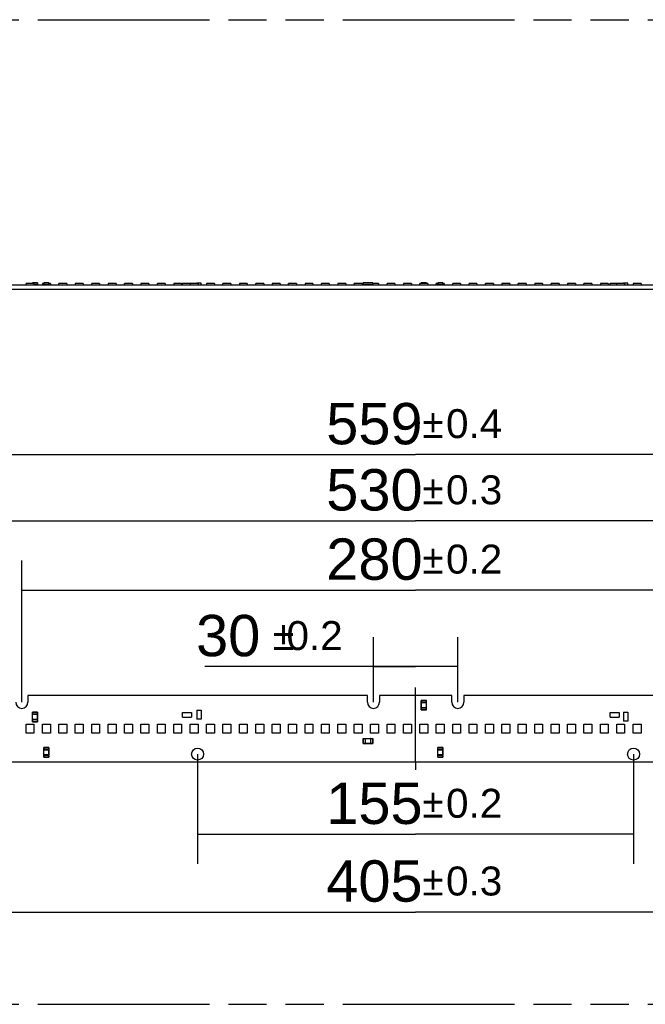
# Model space of a CAD drawing. Header units: millimetres. Extents: x 0 to 210, y 0 to 297.
# Tile 10 of 53: x 80 to 112, y 133 to 183. Entities that reach past the tile are written whole.
import ezdxf
from ezdxf.enums import TextEntityAlignment as Align

# ---------------------------------------------------------------- set-up
doc = ezdxf.new("R2010")
doc.units = ezdxf.units.MM
doc.header["$LTSCALE"] = 19.36
doc.linetypes.add('CENTER', pattern=[0.6, 0.375, -0.075, 0.075, -0.075])
doc.linetypes.add('PHANTOM', pattern=[0.8, 0.45, -0.05, 0.1, -0.05, 0.1, -0.05])
doc.layers.get('0').update_dxf_attribs({"linetype": 'CONTINUOUS'})
for name, color, linetype in [('DEFAULT_1', 7, 'CENTER'), ('DEFAULT_3', 7, 'PHANTOM'), ('Z_DIM_2D', 7, 'CONTINUOUS')]:
    doc.layers.add(name, color=color, linetype=linetype)
doc.styles.add('TEXTSTYLE_3', font='helveticaneueltw1g-ltcn.otf')
doc.styles.add('TEXTSTYLE_4', font='gdt', dxfattribs={"width": 0.7})
doc.dimstyles.new('DIMSTYLE_1', dxfattribs={"dimtxt": 2.1, "dimasz": 3.5, "dimexe": 1.5, "dimexo": 0, "dimgap": 0.525, "dimtad": 1, "dimlfac": 7.000007, "dimdsep": 46, "dimtxsty": 'TEXTSTYLE_3', "dimblk": '_FILLED', "dimblk1": '_FILLED', "dimblk2": '_FILLED', "dimcen": 0.09, "dimclrt": 5, "dimazin": 2, "dimtol": 1, "dimtp": 0.2, "dimtm": 0.2, "dimtfac": 1, "dimtofl": 0, "dimtmove": 0, "dimatfit": 3, "dimldrblk": '_FILLED', "dimfxl": 0, "dimtolj": 1, "dimarcsym": 0})
doc.dimstyles.new('DIMSTYLE_2', dxfattribs={"dimtxt": 2.1, "dimasz": 3.5, "dimexe": 1.5, "dimexo": 0, "dimgap": 0.525, "dimtad": 1, "dimlfac": 7.000007, "dimdsep": 46, "dimtxsty": 'TEXTSTYLE_3', "dimblk": '_FILLED', "dimblk1": '_FILLED', "dimblk2": '_FILLED', "dimcen": 0.09, "dimclrt": 5, "dimazin": 2, "dimtol": 1, "dimtp": 0.3, "dimtm": 0.3, "dimtfac": 1, "dimtofl": 0, "dimtmove": 0, "dimatfit": 3, "dimldrblk": '_FILLED', "dimfxl": 0, "dimtolj": 1, "dimarcsym": 0})
doc.dimstyles.new('DIMSTYLE_3', dxfattribs={"dimtxt": 2.1, "dimasz": 3.5, "dimexe": 1.5, "dimexo": 0, "dimgap": 0.525, "dimtad": 1, "dimlfac": 7.000007, "dimdsep": 46, "dimtxsty": 'TEXTSTYLE_3', "dimblk": '_FILLED', "dimblk1": '_FILLED', "dimblk2": '_FILLED', "dimcen": 0.09, "dimclrt": 5, "dimazin": 2, "dimtol": 1, "dimtp": 0.4, "dimtm": 0.4, "dimtfac": 1, "dimtofl": 0, "dimtmove": 0, "dimatfit": 3, "dimldrblk": '_FILLED', "dimfxl": 0, "dimtolj": 1, "dimarcsym": 0})

# ---------------------------------------------------------------- blocks, each defined once
blk = doc.blocks.new('*D2')
at = {"layer": 'Z_DIM_2D', "color": 2, "linetype": 'Continuous', "transparency": 16777216}
for p, q in [((98.146, 148.016), (98.146, 151.33)), ((102.432, 148.016), (102.432, 151.33)), ((100.289, 149.83), (89.581, 149.83)), ((98.146, 149.83), (100.289, 149.83)), ((102.432, 149.83), (100.289, 149.83))]:
    blk.add_line(p, q, dxfattribs=at)
at = {"layer": 'Z_DIM_2D', "color": 5, "linetype": 'Continuous', "transparency": 16777216}
for s, height, style, p in [('30', 2.1, 'TEXTSTYLE_3', (92.402, 150.355)), ('`', 1.47, 'TEXTSTYLE_4', (94.117, 150.67)), ('0.2', 1.47, 'TEXTSTYLE_3', (96.585, 150.67))]:
    blk.add_text(s, height=height, dxfattribs=dict(at, style=style)).set_placement(p, align=Align.RIGHT)
blk = doc.blocks.new('_FILLED')
at = {"color": 0, "linetype": 'ByBlock'}
blk.add_solid([(0, 0), (-1, 0.125), (-1, -0.125)], dxfattribs=at)
blk = doc.blocks.new('_NONE')
blk = doc.blocks.new('*D3')
at = {"layer": 'Z_DIM_2D', "color": 2, "linetype": 'Continuous', "transparency": 16777216}
for p, q in [((89.218, 145.387), (89.218, 139.812)), ((111.361, 145.387), (111.361, 139.812)), ((89.218, 141.312), (100.289, 141.312)), ((111.361, 141.312), (100.289, 141.312))]:
    blk.add_line(p, q, dxfattribs=at)
at = {"layer": 'Z_DIM_2D', "color": 5, "linetype": 'Continuous', "transparency": 16777216}
for s, height, style, p in [('155', 2.1, 'TEXTSTYLE_3', (98.197, 141.837)), ('`', 1.47, 'TEXTSTYLE_4', (101.171, 142.152)), ('0.2', 1.47, 'TEXTSTYLE_3', (103.262, 142.152))]:
    blk.add_text(s, height=height, dxfattribs=dict(at, style=style)).set_placement(p, align=Align.CENTER)
blk = doc.blocks.new('*D4')
at = {"layer": 'Z_DIM_2D', "color": 2, "linetype": 'Continuous', "transparency": 16777216}
for p, q in [((71.361, 145.387), (71.361, 135.866)), ((129.218, 145.387), (129.218, 135.866)), ((71.361, 137.366), (100.289, 137.366)), ((129.218, 137.366), (100.289, 137.366))]:
    blk.add_line(p, q, dxfattribs=at)
at = {"layer": 'Z_DIM_2D', "color": 5, "linetype": 'Continuous', "transparency": 16777216}
for s, height, style, p in [('405', 2.1, 'TEXTSTYLE_3', (98.197, 137.891)), ('`', 1.47, 'TEXTSTYLE_4', (101.171, 138.206)), ('0.3', 1.47, 'TEXTSTYLE_3', (103.262, 138.206))]:
    blk.add_text(s, height=height, dxfattribs=dict(at, style=style)).set_placement(p, align=Align.CENTER)
blk = doc.blocks.new('*D5')
at = {"layer": 'Z_DIM_2D', "color": 2, "linetype": 'Continuous', "transparency": 16777216}
for p, q in [((80.289, 148.016), (80.289, 155.213)), ((120.289, 148.016), (120.289, 155.213)), ((80.289, 153.713), (100.289, 153.713)), ((120.289, 153.713), (100.289, 153.713))]:
    blk.add_line(p, q, dxfattribs=at)
at = {"layer": 'Z_DIM_2D', "color": 5, "linetype": 'Continuous', "transparency": 16777216}
for s, height, style, p in [('280', 2.1, 'TEXTSTYLE_3', (98.197, 154.238)), ('`', 1.47, 'TEXTSTYLE_4', (101.171, 154.553)), ('0.2', 1.47, 'TEXTSTYLE_3', (103.262, 154.553))]:
    blk.add_text(s, height=height, dxfattribs=dict(at, style=style)).set_placement(p, align=Align.CENTER)
blk = doc.blocks.new('*D6')
at = {"layer": 'Z_DIM_2D', "color": 2, "linetype": 'Continuous', "transparency": 16777216}
for p, q in [((62.432, 148.016), (62.432, 158.732)), ((138.146, 148.016), (138.146, 158.732)), ((62.432, 157.232), (100.289, 157.232)), ((138.146, 157.232), (100.289, 157.232))]:
    blk.add_line(p, q, dxfattribs=at)
at = {"layer": 'Z_DIM_2D', "color": 5, "linetype": 'Continuous', "transparency": 16777216}
for s, height, style, p in [('530', 2.1, 'TEXTSTYLE_3', (98.197, 157.757)), ('`', 1.47, 'TEXTSTYLE_4', (101.171, 158.072)), ('0.3', 1.47, 'TEXTSTYLE_3', (103.262, 158.072))]:
    blk.add_text(s, height=height, dxfattribs=dict(at, style=style)).set_placement(p, align=Align.CENTER)
blk = doc.blocks.new('*D7')
at = {"layer": 'Z_DIM_2D', "color": 2, "linetype": 'Continuous', "transparency": 16777216}
for p, q in [((60.361, 147.93), (60.361, 162.092)), ((140.218, 147.93), (140.218, 162.092)), ((60.361, 160.592), (100.289, 160.592)), ((140.218, 160.592), (100.289, 160.592))]:
    blk.add_line(p, q, dxfattribs=at)
at = {"layer": 'Z_DIM_2D', "color": 5, "linetype": 'Continuous', "transparency": 16777216}
for s, height, style, p in [('559', 2.1, 'TEXTSTYLE_3', (98.197, 161.117)), ('`', 1.47, 'TEXTSTYLE_4', (101.171, 161.432)), ('0.4', 1.47, 'TEXTSTYLE_3', (103.262, 161.432))]:
    blk.add_text(s, height=height, dxfattribs=dict(at, style=style)).set_placement(p, align=Align.CENTER)

msp = doc.modelspace()

# ---------------------------------------------------------------- linework, layer by layer
at = {"color": 7, "linetype": 'Continuous'}
for p, q in [((60.3606, 169.2143), (140.2176, 169.2143)), ((80.5058, 169.2143), (80.5058, 169.2886)), ((80.9058, 169.2886), (80.5058, 169.2886)), ((80.832, 169.3118), (80.832, 169.2886)), ((81.0866, 169.3143), (80.8345, 169.3143)), ((80.9058, 169.2886), (80.9058, 169.2143)), ((81.0891, 169.2168), (81.0891, 169.3118)), ((81.3391, 169.2886), (81.3391, 169.2143)), ((81.4105, 169.2886), (81.3391, 169.2886)), ((81.4105, 169.3118), (81.4105, 169.2168)), ((81.6652, 169.3143), (81.413, 169.3143)), ((81.6677, 169.2168), (81.6677, 169.3118)), ((81.7391, 169.2886), (81.6677, 169.2886)), ((81.7391, 169.2886), (81.7391, 169.2143)), ((82.1724, 169.2143), (82.1724, 169.2886)), ((82.5724, 169.2886), (82.1724, 169.2886)), ((82.5724, 169.2886), (82.5724, 169.2143)), ((83.0058, 169.2886), (83.0058, 169.2143)), ((83.4058, 169.2886), (83.0058, 169.2886)), ((83.4058, 169.2886), (83.4058, 169.2143)), ((83.8391, 169.2143), (83.8391, 169.2886)), ((84.2391, 169.2886), (83.8391, 169.2886)), ((84.2391, 169.2886), (84.2391, 169.2143)), ((84.6724, 169.2886), (84.6724, 169.2143)), ((85.0724, 169.2886), (84.6724, 169.2886)), ((85.0724, 169.2886), (85.0724, 169.2143)), ((85.5058, 169.2143), (85.5058, 169.2886)), ((85.9058, 169.2886), (85.5058, 169.2886)), ((85.9058, 169.2886), (85.9058, 169.2143)), ((86.3391, 169.2886), (86.3391, 169.2143)), ((86.7391, 169.2886), (86.3391, 169.2886)), ((86.7391, 169.2886), (86.7391, 169.2143)), ((87.1724, 169.2143), (87.1724, 169.2886)), ((87.5724, 169.2886), (87.1724, 169.2886)), ((87.5724, 169.2886), (87.5724, 169.2143)), ((88.0058, 169.2886), (88.0058, 169.2143)), ((88.4058, 169.2886), (88.0058, 169.2886)), ((88.4058, 169.2886), (88.4058, 169.2143)), ((88.4427, 169.2143), (88.4427, 169.3)), ((88.4427, 169.3), (88.8998, 169.3)), ((88.8391, 169.2886), (88.8391, 169.2143)), ((89.2391, 169.2886), (88.8391, 169.2886)), ((88.8998, 169.3), (88.8998, 169.2886)), ((89.1748, 169.3), (89.1748, 169.2886)), ((89.4034, 169.3), (89.1748, 169.3)), ((89.2391, 169.2886), (89.2391, 169.2143)), ((89.4034, 169.2143), (89.4034, 169.3)), ((89.6724, 169.2886), (89.6724, 169.2143)), ((90.0724, 169.2886), (89.6724, 169.2886)), ((90.0724, 169.2886), (90.0724, 169.2143)), ((90.5058, 169.2143), (90.5058, 169.2886)), ((90.9058, 169.2886), (90.5058, 169.2886)), ((90.9058, 169.2886), (90.9058, 169.2143)), ((91.3391, 169.2886), (91.3391, 169.2143)), ((91.7391, 169.2886), (91.3391, 169.2886)), ((91.7391, 169.2886), (91.7391, 169.2143)), ((92.1724, 169.2143), (92.1724, 169.2886)), ((92.5724, 169.2886), (92.1724, 169.2886)), ((92.5724, 169.2886), (92.5724, 169.2143)), ((93.0058, 169.2886), (93.0058, 169.2143)), ((93.4057, 169.2886), (93.0058, 169.2886)), ((93.4057, 169.2886), (93.4057, 169.2143)), ((93.8391, 169.2143), (93.8391, 169.2886)), ((94.2391, 169.2886), (93.8391, 169.2886)), ((94.2391, 169.2886), (94.2391, 169.2143)), ((94.6724, 169.2886), (94.6724, 169.2143)), ((95.0724, 169.2886), (94.6724, 169.2886)), ((95.0724, 169.2886), (95.0724, 169.2143)), ((95.5057, 169.2143), (95.5057, 169.2886)), ((95.9057, 169.2886), (95.5057, 169.2886)), ((95.9057, 169.2886), (95.9057, 169.2143)), ((96.3391, 169.2886), (96.3391, 169.2143)), ((96.7391, 169.2886), (96.3391, 169.2886)), ((96.7391, 169.2886), (96.7391, 169.2143)), ((97.1724, 169.2143), (97.1724, 169.2886)), ((97.5724, 169.2886), (97.1724, 169.2886)), ((97.5724, 169.2886), (97.5724, 169.2143)), ((97.6284, 169.3118), (97.6284, 169.2168)), ((97.733, 169.3143), (97.6309, 169.3143)), ((97.7141, 169.3118), (97.7141, 169.3043)), ((97.7355, 169.3043), (97.7141, 169.3043)), ((97.7355, 169.3043), (97.7355, 169.3118)), ((97.7355, 169.2243), (97.7355, 169.2168)), ((97.7355, 169.2243), (98.007, 169.2243)), ((98.0045, 169.3143), (97.738, 169.3143)), ((98.0057, 169.2143), (98.0057, 169.2243)), ((98.007, 169.3043), (98.007, 169.3118)), ((98.0284, 169.3043), (98.007, 169.3043)), ((98.007, 169.2243), (98.007, 169.2168)), ((98.1116, 169.3143), (98.0095, 169.3143)), ((98.0284, 169.3043), (98.0284, 169.3118)), ((98.1141, 169.2168), (98.1141, 169.3118)), ((98.4057, 169.2886), (98.1141, 169.2886)), ((98.4057, 169.2886), (98.4057, 169.2143)), ((98.8391, 169.2143), (98.8391, 169.2886)), ((99.2391, 169.2886), (98.8391, 169.2886)), ((99.2391, 169.2886), (99.2391, 169.2143)), ((99.6724, 169.2886), (99.6724, 169.2143)), ((100.0724, 169.2886), (99.6724, 169.2886)), ((100.0724, 169.2886), (100.0724, 169.2143)), ((100.5057, 169.2143), (100.5057, 169.2886)), ((100.9057, 169.2886), (100.5057, 169.2886)), ((100.5784, 169.3118), (100.5784, 169.2886)), ((100.833, 169.3143), (100.5809, 169.3143)), ((100.8355, 169.2886), (100.8355, 169.3118)), ((100.9057, 169.2886), (100.9057, 169.2143)), ((101.4105, 169.2886), (101.3391, 169.2886)), ((101.3391, 169.2143), (101.3391, 169.2886)), ((101.4105, 169.3118), (101.4105, 169.2168)), ((101.6652, 169.3143), (101.413, 169.3143)), ((101.6677, 169.2168), (101.6677, 169.3118)), ((101.7391, 169.2886), (101.6677, 169.2886)), ((101.7391, 169.2886), (101.7391, 169.2143)), ((102.5724, 169.2886), (102.1724, 169.2886)), ((102.1724, 169.2143), (102.1724, 169.2886)), ((102.5724, 169.2886), (102.5724, 169.2143)), ((103.4057, 169.2886), (103.0057, 169.2886)), ((103.0057, 169.2143), (103.0057, 169.2886)), ((103.4057, 169.2886), (103.4057, 169.2143)), ((104.2391, 169.2886), (103.8391, 169.2886)), ((103.8391, 169.2143), (103.8391, 169.2886)), ((104.2391, 169.2886), (104.2391, 169.2143)), ((105.0724, 169.2886), (104.6724, 169.2886)), ((104.6724, 169.2886), (104.6724, 169.2143)), ((105.0724, 169.2886), (105.0724, 169.2143)), ((105.9057, 169.2886), (105.5057, 169.2886)), ((105.5057, 169.2143), (105.5057, 169.2886)), ((105.9057, 169.2886), (105.9057, 169.2143)), ((106.7391, 169.2886), (106.3391, 169.2886)), ((106.3391, 169.2886), (106.3391, 169.2143)), ((106.7391, 169.2886), (106.7391, 169.2143)), ((107.5724, 169.2886), (107.1724, 169.2886)), ((107.1724, 169.2143), (107.1724, 169.2886)), ((107.5724, 169.2886), (107.5724, 169.2143)), ((108.4057, 169.2886), (108.0057, 169.2886)), ((108.0057, 169.2886), (108.0057, 169.2143)), ((108.4057, 169.2886), (108.4057, 169.2143)), ((109.2391, 169.2886), (108.8391, 169.2886)), ((108.8391, 169.2143), (108.8391, 169.2886)), ((109.2391, 169.2886), (109.2391, 169.2143)), ((110.0724, 169.2886), (109.6724, 169.2886)), ((109.6724, 169.2886), (109.6724, 169.2143)), ((110.0724, 169.2886), (110.0724, 169.2143)), ((110.1641, 169.3), (110.6212, 169.3)), ((110.1641, 169.2143), (110.1641, 169.3)), ((110.9057, 169.2886), (110.5057, 169.2886)), ((110.5057, 169.2143), (110.5057, 169.2886)), ((110.6212, 169.3), (110.6212, 169.2886)), ((111.0712, 169.3), (110.8427, 169.3)), ((110.8427, 169.3), (110.8427, 169.2886)), ((110.9057, 169.2886), (110.9057, 169.2143)), ((111.0712, 169.2143), (111.0712, 169.3)), ((111.7391, 169.2886), (111.3391, 169.2886)), ((111.3391, 169.2886), (111.3391, 169.2143)), ((111.7391, 169.2886), (111.7391, 169.2143)), ((140.2176, 168.9786), (60.3606, 168.9786)), ((80.5963, 148.3589), (80.5963, 148.016)), ((97.8391, 148.3589), (80.5963, 148.3589)), ((97.8391, 148.016), (97.8391, 148.3589)), ((98.4534, 148.3589), (98.4534, 148.016)), ((102.1248, 148.3589), (98.4534, 148.3589)), ((100.5784, 147.6292), (100.5784, 148.11)), ((100.5784, 148.0267), (100.5809, 148.0292)), ((100.5784, 148.0267), (100.6041, 148.0267)), ((100.8355, 148.0053), (100.5784, 148.0053)), ((100.5784, 148.0053), (100.5809, 148.0028)), ((100.833, 148.1125), (100.5809, 148.1125)), ((100.6041, 148.0267), (100.6066, 148.0292)), ((100.6041, 148.0267), (100.6041, 148.0053)), ((100.6041, 148.0053), (100.6066, 148.0078)), ((100.8098, 148.0267), (100.8073, 148.0292)), ((100.8098, 148.0053), (100.8073, 148.0078)), ((100.8098, 148.0053), (100.8098, 148.0267)), ((100.8098, 148.0267), (100.8355, 148.0267)), ((100.8355, 148.0267), (100.833, 148.0292)), ((100.8355, 148.0053), (100.833, 148.0028)), ((100.8355, 147.6292), (100.8355, 148.11)), ((102.1248, 148.016), (102.1248, 148.3589)), ((102.7391, 148.3589), (102.7391, 148.016)), ((119.9819, 148.3589), (102.7391, 148.3589)), ((80.832, 147.0328), (80.832, 147.5135)), ((81.0866, 147.516), (80.8345, 147.516)), ((81.0891, 147.0328), (81.0891, 147.5135)), ((89.1748, 147.6125), (89.1748, 147.1553)), ((89.1748, 147.6125), (89.4034, 147.6125)), ((89.4034, 147.6125), (89.4034, 147.1553)), ((100.5784, 147.7339), (100.5809, 147.7364)), ((100.5784, 147.7339), (100.8355, 147.7339)), ((100.6041, 147.7125), (100.5784, 147.7125)), ((100.5784, 147.7125), (100.5809, 147.71)), ((100.5809, 147.6267), (100.833, 147.6267)), ((100.6041, 147.7339), (100.6041, 147.7125)), ((100.6041, 147.7339), (100.6066, 147.7314)), ((100.6041, 147.7125), (100.6066, 147.71)), ((100.8098, 147.7339), (100.8073, 147.7314)), ((100.8098, 147.7125), (100.8073, 147.71)), ((100.8098, 147.7125), (100.8098, 147.7339)), ((100.8355, 147.7125), (100.8098, 147.7125)), ((100.8355, 147.7339), (100.833, 147.7364)), ((100.8355, 147.7125), (100.833, 147.71)), ((110.8427, 147.516), (111.0712, 147.516)), ((110.8427, 147.516), (110.8427, 147.0589)), ((111.0712, 147.516), (111.0712, 147.0589)), ((80.832, 147.4303), (80.8345, 147.4328)), ((80.832, 147.4303), (80.8577, 147.4303)), ((80.832, 147.4089), (80.8345, 147.4064)), ((81.0891, 147.4089), (80.832, 147.4089)), ((80.832, 147.1375), (80.8345, 147.14)), ((80.832, 147.1375), (81.0891, 147.1375)), ((80.832, 147.116), (80.8345, 147.1135)), ((80.8577, 147.116), (80.832, 147.116)), ((80.8345, 147.0303), (81.0866, 147.0303)), ((80.8577, 147.4303), (80.8602, 147.4328)), ((80.8577, 147.4303), (80.8577, 147.4089)), ((80.8577, 147.4089), (80.8602, 147.4114)), ((80.8577, 147.1375), (80.8577, 147.116)), ((80.8577, 147.1375), (80.8602, 147.135)), ((80.8577, 147.116), (80.8602, 147.1135)), ((81.0634, 147.4303), (81.0609, 147.4328)), ((81.0634, 147.4089), (81.0609, 147.4114)), ((81.0634, 147.1375), (81.0609, 147.135)), ((81.0634, 147.116), (81.0609, 147.1135)), ((81.0634, 147.4089), (81.0634, 147.4303)), ((81.0634, 147.4303), (81.0891, 147.4303)), ((81.0634, 147.116), (81.0634, 147.1375)), ((81.0891, 147.116), (81.0634, 147.116)), ((81.0891, 147.4303), (81.0866, 147.4328)), ((81.0891, 147.4089), (81.0866, 147.4064)), ((81.0891, 147.1375), (81.0866, 147.14)), ((81.0891, 147.116), (81.0866, 147.1135)), ((88.4427, 147.2696), (88.4427, 147.4982)), ((88.4427, 147.4982), (88.8998, 147.4982)), ((88.4427, 147.2696), (88.8998, 147.2696)), ((88.8998, 147.4982), (88.8998, 147.2696)), ((89.4034, 147.1553), (89.1748, 147.1553)), ((110.1641, 147.4982), (110.6212, 147.4982)), ((110.1641, 147.2696), (110.1641, 147.4982)), ((110.1641, 147.2696), (110.6212, 147.2696)), ((110.6212, 147.4982), (110.6212, 147.2696)), ((111.0712, 147.0589), (110.8427, 147.0589)), ((80.5058, 146.4446), (80.5058, 146.9017)), ((80.5058, 146.9017), (80.9058, 146.9017)), ((80.9058, 146.9017), (80.9058, 146.4446)), ((81.3391, 146.4446), (81.3391, 146.9017)), ((81.3391, 146.9017), (81.7391, 146.9017)), ((81.7391, 146.9017), (81.7391, 146.4446)), ((82.1724, 146.4446), (82.1724, 146.9017)), ((82.1724, 146.9017), (82.5724, 146.9017)), ((82.5724, 146.9017), (82.5724, 146.4446)), ((83.0058, 146.4446), (83.0058, 146.9017)), ((83.0058, 146.9017), (83.4058, 146.9017)), ((83.4058, 146.9017), (83.4058, 146.4446)), ((83.8391, 146.4446), (83.8391, 146.9017)), ((83.8391, 146.9017), (84.2391, 146.9017)), ((84.2391, 146.9017), (84.2391, 146.4446)), ((84.6724, 146.4446), (84.6724, 146.9017)), ((84.6724, 146.9017), (85.0724, 146.9017)), ((85.0724, 146.9017), (85.0724, 146.4446)), ((85.5058, 146.4446), (85.5058, 146.9017)), ((85.5058, 146.9017), (85.9058, 146.9017)), ((85.9058, 146.9017), (85.9058, 146.4446)), ((86.3391, 146.4446), (86.3391, 146.9017)), ((86.3391, 146.9017), (86.7391, 146.9017)), ((86.7391, 146.9017), (86.7391, 146.4446)), ((87.1724, 146.4446), (87.1724, 146.9017)), ((87.1724, 146.9017), (87.5724, 146.9017)), ((87.5724, 146.9017), (87.5724, 146.4446)), ((88.0058, 146.4446), (88.0058, 146.9017)), ((88.0058, 146.9017), (88.4058, 146.9017)), ((88.4058, 146.9017), (88.4058, 146.4446)), ((88.8391, 146.4446), (88.8391, 146.9017)), ((88.8391, 146.9017), (89.2391, 146.9017)), ((89.2391, 146.9017), (89.2391, 146.4446)), ((89.6724, 146.4446), (89.6724, 146.9017)), ((89.6724, 146.9017), (90.0724, 146.9017)), ((90.0724, 146.9017), (90.0724, 146.4446)), ((90.5058, 146.4446), (90.5058, 146.9017)), ((90.5058, 146.9017), (90.9058, 146.9017)), ((90.9058, 146.9017), (90.9058, 146.4446)), ((91.3391, 146.4446), (91.3391, 146.9017)), ((91.3391, 146.9017), (91.7391, 146.9017)), ((91.7391, 146.9017), (91.7391, 146.4446)), ((92.1724, 146.4446), (92.1724, 146.9017)), ((92.1724, 146.9017), (92.5724, 146.9017)), ((92.5724, 146.9017), (92.5724, 146.4446)), ((93.0058, 146.4446), (93.0058, 146.9017)), ((93.0058, 146.9017), (93.4057, 146.9017)), ((93.4057, 146.9017), (93.4057, 146.4446)), ((93.8391, 146.4446), (93.8391, 146.9017)), ((93.8391, 146.9017), (94.2391, 146.9017)), ((94.2391, 146.9017), (94.2391, 146.4446)), ((94.6724, 146.4446), (94.6724, 146.9017)), ((94.6724, 146.9017), (95.0724, 146.9017)), ((95.0724, 146.9017), (95.0724, 146.4446)), ((95.5057, 146.4446), (95.5057, 146.9017)), ((95.5057, 146.9017), (95.9057, 146.9017)), ((95.9057, 146.9017), (95.9057, 146.4446)), ((96.3391, 146.4446), (96.3391, 146.9017)), ((96.3391, 146.9017), (96.7391, 146.9017)), ((96.7391, 146.9017), (96.7391, 146.4446)), ((97.1724, 146.4446), (97.1724, 146.9017)), ((97.1724, 146.9017), (97.5724, 146.9017)), ((97.5724, 146.9017), (97.5724, 146.4446)), ((98.0057, 146.4446), (98.0057, 146.9017)), ((98.0057, 146.9017), (98.4057, 146.9017)), ((98.4057, 146.9017), (98.4057, 146.4446)), ((98.8391, 146.4446), (98.8391, 146.9017)), ((98.8391, 146.9017), (99.2391, 146.9017)), ((99.2391, 146.9017), (99.2391, 146.4446)), ((99.6724, 146.4446), (99.6724, 146.9017)), ((99.6724, 146.9017), (100.0724, 146.9017)), ((100.0724, 146.9017), (100.0724, 146.4446)), ((100.5057, 146.4446), (100.5057, 146.9017)), ((100.5057, 146.9017), (100.9057, 146.9017)), ((100.9057, 146.9017), (100.9057, 146.4446)), ((101.3391, 146.9017), (101.7391, 146.9017)), ((101.3391, 146.4446), (101.3391, 146.9017)), ((101.7391, 146.9017), (101.7391, 146.4446)), ((102.1724, 146.9017), (102.5724, 146.9017)), ((102.1724, 146.4446), (102.1724, 146.9017)), ((102.5724, 146.9017), (102.5724, 146.4446)), ((103.0057, 146.9017), (103.4057, 146.9017)), ((103.0057, 146.4446), (103.0057, 146.9017)), ((103.4057, 146.9017), (103.4057, 146.4446)), ((103.8391, 146.9017), (104.2391, 146.9017)), ((103.8391, 146.4446), (103.8391, 146.9017)), ((104.2391, 146.9017), (104.2391, 146.4446)), ((104.6724, 146.9017), (105.0724, 146.9017)), ((104.6724, 146.4446), (104.6724, 146.9017)), ((105.0724, 146.9017), (105.0724, 146.4446)), ((105.5057, 146.9017), (105.9057, 146.9017)), ((105.5057, 146.4446), (105.5057, 146.9017)), ((105.9057, 146.9017), (105.9057, 146.4446)), ((106.3391, 146.9017), (106.7391, 146.9017)), ((106.3391, 146.4446), (106.3391, 146.9017)), ((106.7391, 146.9017), (106.7391, 146.4446)), ((107.1724, 146.9017), (107.5724, 146.9017)), ((107.1724, 146.4446), (107.1724, 146.9017)), ((107.5724, 146.9017), (107.5724, 146.4446)), ((108.0057, 146.9017), (108.4057, 146.9017)), ((108.0057, 146.4446), (108.0057, 146.9017)), ((108.4057, 146.9017), (108.4057, 146.4446)), ((108.8391, 146.9017), (109.2391, 146.9017)), ((108.8391, 146.4446), (108.8391, 146.9017)), ((109.2391, 146.9017), (109.2391, 146.4446)), ((109.6724, 146.9017), (110.0724, 146.9017)), ((109.6724, 146.4446), (109.6724, 146.9017)), ((110.0724, 146.9017), (110.0724, 146.4446)), ((110.5057, 146.9017), (110.9057, 146.9017)), ((110.5057, 146.4446), (110.5057, 146.9017)), ((110.9057, 146.9017), (110.9057, 146.4446)), ((111.3391, 146.9017), (111.7391, 146.9017)), ((111.3391, 146.4446), (111.3391, 146.9017)), ((111.7391, 146.9017), (111.7391, 146.4446)), ((80.9058, 146.4446), (80.5058, 146.4446)), ((81.7391, 146.4446), (81.3391, 146.4446)), ((82.5724, 146.4446), (82.1724, 146.4446)), ((83.4058, 146.4446), (83.0058, 146.4446)), ((84.2391, 146.4446), (83.8391, 146.4446)), ((85.0724, 146.4446), (84.6724, 146.4446)), ((85.9058, 146.4446), (85.5058, 146.4446)), ((86.7391, 146.4446), (86.3391, 146.4446)), ((87.5724, 146.4446), (87.1724, 146.4446)), ((88.4058, 146.4446), (88.0058, 146.4446)), ((89.2391, 146.4446), (88.8391, 146.4446)), ((90.0724, 146.4446), (89.6724, 146.4446)), ((90.9058, 146.4446), (90.5058, 146.4446)), ((91.7391, 146.4446), (91.3391, 146.4446)), ((92.5724, 146.4446), (92.1724, 146.4446)), ((93.4057, 146.4446), (93.0058, 146.4446)), ((94.2391, 146.4446), (93.8391, 146.4446)), ((95.0724, 146.4446), (94.6724, 146.4446)), ((95.9057, 146.4446), (95.5057, 146.4446)), ((96.7391, 146.4446), (96.3391, 146.4446)), ((97.5724, 146.4446), (97.1724, 146.4446)), ((97.6284, 146.1742), (97.6284, 145.9221)), ((97.6309, 146.1767), (98.1116, 146.1767)), ((97.7141, 146.1767), (97.7116, 146.1742)), ((97.7141, 146.151), (97.7116, 146.1485)), ((97.7141, 146.151), (97.7141, 146.1767)), ((97.7355, 146.151), (97.7141, 146.151)), ((97.7355, 146.151), (97.733, 146.1485)), ((97.7355, 146.1767), (97.7355, 145.9196)), ((97.7355, 146.1767), (97.738, 146.1742)), ((98.007, 146.1767), (98.0045, 146.1742)), ((98.4057, 146.4446), (98.0057, 146.4446)), ((98.007, 145.9196), (98.007, 146.1767)), ((98.0284, 146.151), (98.007, 146.151)), ((98.007, 146.151), (98.0095, 146.1485)), ((98.0284, 146.1767), (98.0284, 146.151)), ((98.0284, 146.1767), (98.0309, 146.1742)), ((98.0284, 146.151), (98.0309, 146.1485)), ((98.1141, 145.9221), (98.1141, 146.1742)), ((99.2391, 146.4446), (98.8391, 146.4446)), ((100.0724, 146.4446), (99.6724, 146.4446)), ((100.9057, 146.4446), (100.5057, 146.4446)), ((101.7391, 146.4446), (101.3391, 146.4446)), ((102.5724, 146.4446), (102.1724, 146.4446)), ((103.4057, 146.4446), (103.0057, 146.4446)), ((104.2391, 146.4446), (103.8391, 146.4446)), ((105.0724, 146.4446), (104.6724, 146.4446)), ((105.9057, 146.4446), (105.5057, 146.4446)), ((106.7391, 146.4446), (106.3391, 146.4446)), ((107.5724, 146.4446), (107.1724, 146.4446)), ((108.4057, 146.4446), (108.0057, 146.4446)), ((109.2391, 146.4446), (108.8391, 146.4446)), ((110.0724, 146.4446), (109.6724, 146.4446)), ((110.9057, 146.4446), (110.5057, 146.4446)), ((111.7391, 146.4446), (111.3391, 146.4446)), ((81.4105, 145.2364), (81.4105, 145.7171)), ((81.4105, 145.6339), (81.413, 145.6364)), ((81.4105, 145.6339), (81.4363, 145.6339)), ((81.4105, 145.6125), (81.413, 145.61)), ((81.6677, 145.6125), (81.4105, 145.6125)), ((81.6652, 145.7196), (81.413, 145.7196)), ((81.4363, 145.6339), (81.4388, 145.6364)), ((81.4363, 145.6339), (81.4363, 145.6125)), ((81.4363, 145.6125), (81.4388, 145.615)), ((81.642, 145.6339), (81.6395, 145.6364)), ((81.642, 145.6125), (81.6395, 145.615)), ((81.642, 145.6125), (81.642, 145.6339)), ((81.642, 145.6339), (81.6677, 145.6339)), ((81.6677, 145.6339), (81.6652, 145.6364)), ((81.6677, 145.6125), (81.6652, 145.61)), ((81.6677, 145.2364), (81.6677, 145.7171)), ((97.6309, 145.9196), (98.1116, 145.9196)), ((97.7141, 145.9453), (97.7116, 145.9478)), ((97.7141, 145.9196), (97.7116, 145.9221)), ((97.7141, 145.9196), (97.7141, 145.9453)), ((97.7141, 145.9453), (97.7355, 145.9453)), ((97.7355, 145.9453), (97.733, 145.9478)), ((97.7355, 145.9196), (97.738, 145.9221)), ((98.007, 145.9196), (98.0045, 145.9221)), ((98.007, 145.9453), (98.0095, 145.9478)), ((98.007, 145.9453), (98.0284, 145.9453)), ((98.0284, 145.9453), (98.0309, 145.9478)), ((98.0284, 145.9453), (98.0284, 145.9196)), ((98.0284, 145.9196), (98.0309, 145.9221)), ((101.4105, 145.2364), (101.4105, 145.7171)), ((101.4105, 145.6339), (101.413, 145.6364)), ((101.4105, 145.6339), (101.4362, 145.6339)), ((101.6677, 145.6125), (101.4105, 145.6125)), ((101.4105, 145.6125), (101.413, 145.61)), ((101.6652, 145.7196), (101.413, 145.7196)), ((101.4362, 145.6339), (101.4387, 145.6364)), ((101.4362, 145.6339), (101.4362, 145.6125)), ((101.4362, 145.6125), (101.4387, 145.615)), ((101.642, 145.6339), (101.6395, 145.6364)), ((101.642, 145.6125), (101.6395, 145.615)), ((101.642, 145.6339), (101.6677, 145.6339)), ((101.642, 145.6125), (101.642, 145.6339)), ((101.6677, 145.6339), (101.6652, 145.6364)), ((101.6677, 145.6125), (101.6652, 145.61)), ((101.6677, 145.2364), (101.6677, 145.7171)), ((81.4105, 145.341), (81.413, 145.3435)), ((81.4105, 145.341), (81.6677, 145.341)), ((81.4105, 145.3196), (81.413, 145.3171)), ((81.4363, 145.3196), (81.4105, 145.3196)), ((81.413, 145.2339), (81.6652, 145.2339)), ((81.4363, 145.341), (81.4363, 145.3196)), ((81.4363, 145.341), (81.4388, 145.3385)), ((81.4363, 145.3196), (81.4388, 145.3171)), ((81.642, 145.341), (81.6395, 145.3385)), ((81.642, 145.3196), (81.6395, 145.3171)), ((81.642, 145.3196), (81.642, 145.341)), ((81.6677, 145.3196), (81.642, 145.3196)), ((81.6677, 145.341), (81.6652, 145.3435)), ((81.6677, 145.3196), (81.6652, 145.3171)), ((101.4105, 145.341), (101.413, 145.3435)), ((101.4105, 145.341), (101.6677, 145.341)), ((101.4362, 145.3196), (101.4105, 145.3196)), ((101.4105, 145.3196), (101.413, 145.3171)), ((101.413, 145.2339), (101.6652, 145.2339)), ((101.4362, 145.341), (101.4387, 145.3385)), ((101.4362, 145.341), (101.4362, 145.3196)), ((101.4362, 145.3196), (101.4387, 145.3171)), ((101.642, 145.341), (101.6395, 145.3385)), ((101.642, 145.3196), (101.6395, 145.3171)), ((101.642, 145.3196), (101.642, 145.341)), ((101.6677, 145.3196), (101.642, 145.3196)), ((101.6677, 145.341), (101.6652, 145.3435)), ((101.6677, 145.3196), (101.6652, 145.3171)), ((60.7891, 144.9875), (139.7891, 144.9875))]:
    msp.add_line(p, q, dxfattribs=at)
at = {"color": 9, "linetype": 'Continuous'}
for p, q in [((80.832, 169.3118), (81.0891, 169.3118)), ((80.8345, 169.2886), (80.8345, 169.3143)), ((81.0891, 169.2168), (80.9058, 169.2168)), ((81.0866, 169.3143), (81.0866, 169.2143)), ((81.4105, 169.3118), (81.6677, 169.3118)), ((81.6677, 169.2168), (81.4105, 169.2168)), ((81.413, 169.2143), (81.413, 169.3143)), ((81.6652, 169.3143), (81.6652, 169.2143)), ((97.6284, 169.3118), (98.1141, 169.3118)), ((97.7355, 169.2168), (97.6284, 169.2168)), ((97.6309, 169.2143), (97.6309, 169.3143)), ((98.1141, 169.2168), (98.007, 169.2168)), ((98.1116, 169.3143), (98.1116, 169.2143)), ((100.5784, 169.3118), (100.8355, 169.3118)), ((100.5809, 169.2886), (100.5809, 169.3143)), ((100.833, 169.3143), (100.833, 169.2886)), ((101.4105, 169.3118), (101.6677, 169.3118)), ((101.6677, 169.2168), (101.4105, 169.2168)), ((101.413, 169.2143), (101.413, 169.3143)), ((101.6652, 169.3143), (101.6652, 169.2143)), ((100.5784, 148.11), (100.8355, 148.11)), ((100.5809, 148.0292), (100.5809, 148.1125)), ((100.6066, 148.0292), (100.5809, 148.0292)), ((100.5809, 147.7364), (100.5809, 148.0028)), ((100.5809, 148.0028), (100.833, 148.0028)), ((100.6066, 148.0078), (100.6066, 148.0292)), ((100.8073, 148.0078), (100.6066, 148.0078)), ((100.8073, 148.0292), (100.8073, 148.0078)), ((100.833, 148.0292), (100.8073, 148.0292)), ((100.833, 148.1125), (100.833, 148.0292)), ((100.833, 148.0028), (100.833, 147.7364)), ((80.832, 147.5135), (81.0891, 147.5135)), ((80.8345, 147.4328), (80.8345, 147.516)), ((81.0866, 147.516), (81.0866, 147.4328)), ((100.8355, 147.6292), (100.5784, 147.6292)), ((100.833, 147.7364), (100.5809, 147.7364)), ((100.5809, 147.6267), (100.5809, 147.71)), ((100.5809, 147.71), (100.6066, 147.71)), ((100.6066, 147.71), (100.6066, 147.7314)), ((100.6066, 147.7314), (100.8073, 147.7314)), ((100.8073, 147.7314), (100.8073, 147.71)), ((100.8073, 147.71), (100.833, 147.71)), ((100.833, 147.71), (100.833, 147.6267)), ((81.0891, 147.0328), (80.832, 147.0328)), ((80.8602, 147.4328), (80.8345, 147.4328)), ((80.8345, 147.14), (80.8345, 147.4064)), ((80.8345, 147.4064), (81.0866, 147.4064)), ((81.0866, 147.14), (80.8345, 147.14)), ((80.8345, 147.0303), (80.8345, 147.1135)), ((80.8345, 147.1135), (80.8602, 147.1135)), ((80.8602, 147.4114), (80.8602, 147.4328)), ((81.0609, 147.4114), (80.8602, 147.4114)), ((80.8602, 147.1135), (80.8602, 147.135)), ((80.8602, 147.135), (81.0609, 147.135)), ((81.0609, 147.4328), (81.0609, 147.4114)), ((81.0866, 147.4328), (81.0609, 147.4328)), ((81.0609, 147.135), (81.0609, 147.1135)), ((81.0609, 147.1135), (81.0866, 147.1135)), ((81.0866, 147.4064), (81.0866, 147.14)), ((81.0866, 147.1135), (81.0866, 147.0303)), ((97.6284, 146.1742), (97.7116, 146.1742)), ((97.6309, 145.9196), (97.6309, 146.1767)), ((97.7116, 146.1742), (97.7116, 146.1485)), ((97.7116, 146.1485), (97.733, 146.1485)), ((97.733, 146.1485), (97.733, 145.9478)), ((97.738, 145.9221), (97.738, 146.1742)), ((97.738, 146.1742), (98.0045, 146.1742)), ((98.0045, 146.1742), (98.0045, 145.9221)), ((98.0095, 145.9478), (98.0095, 146.1485)), ((98.0095, 146.1485), (98.0309, 146.1485)), ((98.0309, 146.1485), (98.0309, 146.1742)), ((98.0309, 146.1742), (98.1141, 146.1742)), ((98.1116, 146.1767), (98.1116, 145.9196)), ((81.4105, 145.7171), (81.6677, 145.7171)), ((81.413, 145.6364), (81.413, 145.7196)), ((81.4388, 145.6364), (81.413, 145.6364)), ((81.413, 145.3435), (81.413, 145.61)), ((81.413, 145.61), (81.6652, 145.61)), ((81.4388, 145.615), (81.4388, 145.6364)), ((81.6395, 145.615), (81.4388, 145.615)), ((81.6395, 145.6364), (81.6395, 145.615)), ((81.6652, 145.6364), (81.6395, 145.6364)), ((81.6652, 145.7196), (81.6652, 145.6364)), ((81.6652, 145.61), (81.6652, 145.3435)), ((97.7116, 145.9221), (97.6284, 145.9221)), ((97.7116, 145.9478), (97.7116, 145.9221)), ((97.733, 145.9478), (97.7116, 145.9478)), ((98.0045, 145.9221), (97.738, 145.9221)), ((98.0309, 145.9478), (98.0095, 145.9478)), ((98.0309, 145.9221), (98.0309, 145.9478)), ((98.1141, 145.9221), (98.0309, 145.9221)), ((101.4105, 145.7171), (101.6677, 145.7171)), ((101.413, 145.6364), (101.413, 145.7196)), ((101.4387, 145.6364), (101.413, 145.6364)), ((101.413, 145.61), (101.6652, 145.61)), ((101.413, 145.3435), (101.413, 145.61)), ((101.4387, 145.615), (101.4387, 145.6364)), ((101.6395, 145.615), (101.4387, 145.615)), ((101.6652, 145.6364), (101.6395, 145.6364)), ((101.6395, 145.6364), (101.6395, 145.615)), ((101.6652, 145.7196), (101.6652, 145.6364)), ((101.6652, 145.61), (101.6652, 145.3435)), ((81.6677, 145.2364), (81.4105, 145.2364)), ((81.6652, 145.3435), (81.413, 145.3435)), ((81.413, 145.2339), (81.413, 145.3171)), ((81.413, 145.3171), (81.4388, 145.3171)), ((81.4388, 145.3171), (81.4388, 145.3385)), ((81.4388, 145.3385), (81.6395, 145.3385)), ((81.6395, 145.3385), (81.6395, 145.3171)), ((81.6395, 145.3171), (81.6652, 145.3171)), ((81.6652, 145.3171), (81.6652, 145.2339)), ((101.6677, 145.2364), (101.4105, 145.2364)), ((101.6652, 145.3435), (101.413, 145.3435)), ((101.413, 145.3171), (101.4387, 145.3171)), ((101.413, 145.2339), (101.413, 145.3171)), ((101.4387, 145.3385), (101.6395, 145.3385)), ((101.4387, 145.3171), (101.4387, 145.3385)), ((101.6395, 145.3385), (101.6395, 145.3171)), ((101.6395, 145.3171), (101.6652, 145.3171)), ((101.6652, 145.3171), (101.6652, 145.2339))]:
    msp.add_line(p, q, dxfattribs=at)
at = {"color": 7, "linetype": 'CENTER'}
msp.add_line((100.2891, 144.9875), (100.2891, 148.3589), dxfattribs=at)
at = {"color": 7, "linetype": 'Continuous'}
for centre in [(89.2177, 145.3875), (111.3605, 145.3875)]:
    msp.add_circle(centre, 0.3071, dxfattribs=at)
for centre, radius, start, end in [((80.8345, 169.3118), 0.0025, 90, 180), ((81.0866, 169.3118), 0.0025, 0, 90), ((81.0866, 169.2168), 0.0025, 270, 360), ((81.413, 169.3118), 0.0025, 90, 180), ((81.413, 169.2168), 0.0025, 180, 270), ((81.6652, 169.3118), 0.0025, 0, 90), ((81.6652, 169.2168), 0.0025, 270, 360), ((97.6309, 169.3118), 0.0025, 90, 180), ((97.6309, 169.2168), 0.0025, 180, 270), ((97.7116, 169.3118), 0.0025, 0, 90), ((97.733, 169.3118), 0.0025, 1.94491, 90), ((97.733, 169.2168), 0.0025, 270, 360), ((97.738, 169.3118), 0.0025, 90, 180), ((98.0045, 169.3118), 0.0025, 0, 90), ((98.0095, 169.3118), 0.0025, 90, 180), ((98.0095, 169.2168), 0.0025, 180, 270), ((98.0309, 169.3118), 0.0025, 90, 180), ((98.1116, 169.3118), 0.0025, 0, 90), ((98.1116, 169.2168), 0.0025, 270, 360), ((100.5809, 169.3118), 0.0025, 90, 180), ((100.833, 169.3118), 0.0025, 0, 90), ((101.413, 169.3118), 0.0025, 90, 180), ((101.413, 169.2168), 0.0025, 180, 270), ((101.6652, 169.3118), 0.0025, 0, 90), ((101.6652, 169.2168), 0.0025, 270, 360), ((80.2891, 148.016), 0.3071, 180, 360), ((98.1462, 148.016), 0.3071, 180, 360), ((100.5809, 148.11), 0.0025, 90, 180), ((100.833, 148.11), 0.0025, 0, 90), ((102.4319, 148.016), 0.3071, 180, 360), ((80.8345, 147.5135), 0.0025, 90, 180), ((81.0866, 147.5135), 0.0025, 0, 90), ((100.5809, 147.6292), 0.0025, 180, 270), ((100.833, 147.6292), 0.0025, 270, 360), ((80.8345, 147.0328), 0.0025, 180, 270), ((81.0866, 147.0328), 0.0025, 270, 360), ((97.6309, 146.1742), 0.0025, 90, 180), ((98.1116, 146.1742), 0.0025, 0, 90), ((81.413, 145.7171), 0.0025, 90, 180), ((81.6652, 145.7171), 0.0025, 0, 90), ((97.6309, 145.9221), 0.0025, 180, 270), ((98.1116, 145.9221), 0.0025, 270, 360), ((101.413, 145.7171), 0.0025, 90, 180), ((101.6652, 145.7171), 0.0025, 0, 90), ((81.413, 145.2364), 0.0025, 180, 270), ((81.6652, 145.2364), 0.0025, 270, 360), ((101.413, 145.2364), 0.0025, 180, 270), ((101.6652, 145.2364), 0.0025, 270, 360)]:
    msp.add_arc(centre, radius, start, end, dxfattribs=at)
at = {"layer": 'DEFAULT_1', "color": 7, "linetype": 'CENTER'}
for p, q in [((100.2891, 148.3589), (100.2891, 148.7654)), ((100.2891, 144.9875), (100.2891, 144.5809))]:
    msp.add_line(p, q, dxfattribs=at)
at = {"layer": 'DEFAULT_3', "color": 91, "linetype": 'PHANTOM', "true_color": 0x80ff80}
msp.add_line((50.1286, 182.68), (150.1286, 182.68), dxfattribs=at)
at = {"layer": 'DEFAULT_3', "color": 3, "linetype": 'PHANTOM'}
msp.add_line((50.1286, 132.68), (150.1286, 132.68), dxfattribs=at)

# ---------------------------------------------------------------- dimensions: what is measured, and where the dimension line sits
at = {"layer": 'Z_DIM_2D', "color": 2, "linetype": 'Continuous'}
for base, p1, p2, dimstyle, picture, middle in [((140.2176, 160.5917), (60.3606, 147.9303), (140.2176, 147.9303), 'DIMSTYLE_3', '*D7', (100.2891, 160.5917)), ((138.1462, 157.2318), (62.432, 148.016), (138.1462, 148.016), 'DIMSTYLE_2', '*D6', (100.2891, 157.2318)), ((120.2891, 153.7132), (80.2891, 148.016), (120.2891, 148.016), 'DIMSTYLE_1', '*D5', (100.2891, 153.7132)), ((102.4319, 149.8303), (98.1462, 148.016), (102.4319, 148.016), 'DIMSTYLE_1', '*D2', (93.0832, 149.8303)), ((129.2176, 137.3657), (71.3606, 145.3875), (129.2176, 145.3875), 'DIMSTYLE_2', '*D4', (100.2891, 137.3657)), ((111.3605, 141.3115), (89.2177, 145.3875), (111.3605, 145.3875), 'DIMSTYLE_1', '*D3', (100.2891, 141.3115))]:
    dim = msp.add_linear_dim(base=base, p1=p1, p2=p2, dimstyle=dimstyle, override={"dimblk1": 'NONE', "dimblk2": 'NONE', "dimsah": 1}, dxfattribs=at)
    dim.commit()
    dim.dimension.update_dxf_attribs({"geometry": picture, "text_midpoint": middle, "dimtype": 160})

doc.saveas('drawing.dxf')
